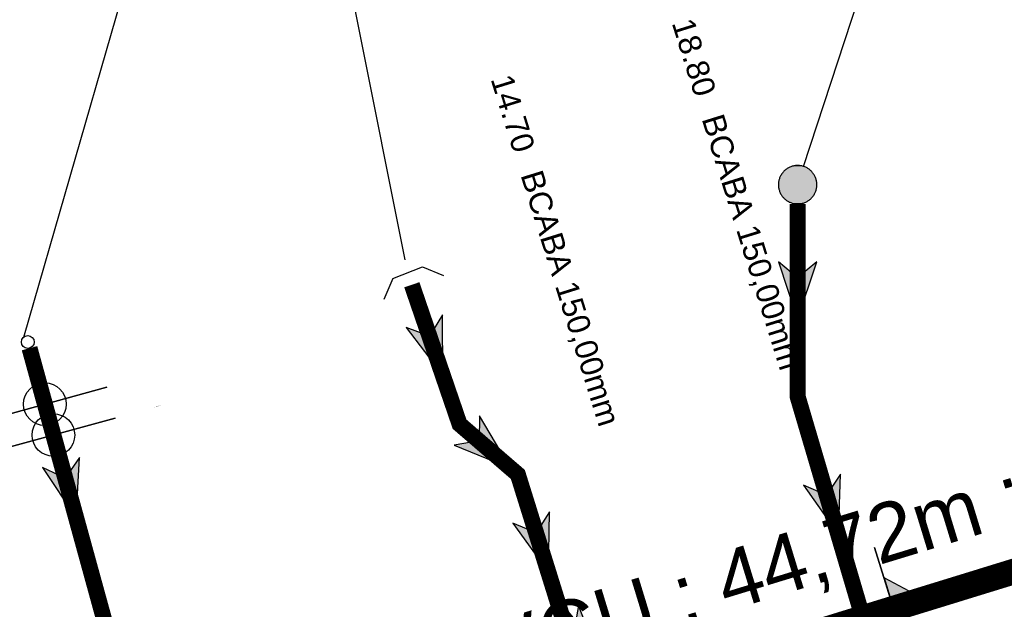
# Model space of a CAD drawing. Extents: x 356718 to 357658, y 5762241 to 5762615.
# Tile 56 of 157: x 357102 to 357118, y 5762339 to 5762348. Entities that reach past the tile are written whole.
import ezdxf
from ezdxf.enums import TextEntityAlignment as Align

# ---------------------------------------------------------------- set-up
doc = ezdxf.new("R2010")
doc.units = 0
doc.header["$MEASUREMENT"] = 0
doc.linetypes.add('AUSGEZOGEN', pattern=[0])
doc.linetypes.add('STRICHPUNKT', pattern=[5, 2, -1, 1, -1])
doc.layers.get('0').update_dxf_attribs({"linetype": 'AUSGEZOGEN'})
for name, color, linetype, true_color in [('111_00131_Symbol', 7, 'AUSGEZOGEN', 0x000000), ('114_00133_Schachtnummer', 7, 'AUSGEZOGEN', 0x000000), ('121_10376_Haltungen_Mischwasser', 6, 'STRICHPUNKT', 0xff00ff), ('121_10399_Haltungen_Mischwasser', 6, 'STRICHPUNKT', 0xff00ff), ('123_00137_Fliessrichtungspfeil', 7, 'AUSGEZOGEN', 0x000000), ('124_10395_Standard1', 7, 'AUSGEZOGEN', 0x000000), ('141_10677_Stutzen__alle__aus_DW', 7, 'AUSGEZOGEN', 0x000000), ('141_10868_Stutzen__141_', 7, 'AUSGEZOGEN', 0x000000)]:
    doc.layers.add(name, color=color, linetype=linetype, true_color=true_color)
doc.styles.add('ARIAL', font='arial.ttf', dxfattribs={"height": 1.5})
doc.styles.get("Standard").update_dxf_attribs({"font": 'arial.ttf', "height": 1})

# ---------------------------------------------------------------- blocks, each defined once
blk = doc.blocks.new('F00')
at = {"color": 0}
blk.add_circle((0, 0), 0.1, dxfattribs=at)
blk = doc.blocks.new('TEILSTRECKE_E')
at = {"color": 0, "linetype": 'AUSGEZOGEN'}
for points in [[(0, 0.25), (-0.25, 0.5)], [(0, 0.25), (0, -0.25)], [(0, -0.25), (-0.25, -0.5)]]:
    blk.add_lwpolyline(points, dxfattribs=at)
blk = doc.blocks.new('RR')
at = {"color": 0, "linetype": 'AUSGEZOGEN'}
blk.add_lwpolyline([(0.3, 0), (0.3, 0.013), (0.299, 0.025), (0.298, 0.038), (0.296, 0.05), (0.293, 0.063), (0.29, 0.075), (0.287, 0.087), (0.283, 0.099), (0.279, 0.111), (0.274, 0.123), (0.268, 0.134), (0.262, 0.145), (0.256, 0.156), (0.249, 0.167), (0.242, 0.177), (0.234, 0.187), (0.226, 0.197), (0.218, 0.206), (0.209, 0.215), (0.199, 0.224), (0.19, 0.232), (0.18, 0.24), (0.17, 0.247), (0.159, 0.254), (0.148, 0.261), (0.137, 0.267), (0.126, 0.272), (0.114, 0.277), (0.102, 0.282), (0.09, 0.286), (0.078, 0.29), (0.066, 0.293), (0.053, 0.295), (0.041, 0.297), (0.028, 0.299), (0.016, 0.3), (0.003, 0.3), (-0.009, 0.3), (-0.022, 0.299), (-0.035, 0.298), (-0.047, 0.296), (-0.06, 0.294), (-0.072, 0.291), (-0.084, 0.288), (-0.096, 0.284), (-0.108, 0.28), (-0.12, 0.275), (-0.131, 0.27), (-0.143, 0.264), (-0.154, 0.258), (-0.164, 0.251), (-0.175, 0.244), (-0.185, 0.236), (-0.195, 0.228), (-0.204, 0.22), (-0.213, 0.211), (-0.222, 0.202), (-0.23, 0.192), (-0.238, 0.182), (-0.246, 0.172), (-0.253, 0.162), (-0.259, 0.151), (-0.265, 0.14), (-0.271, 0.129), (-0.276, 0.117), (-0.281, 0.105), (-0.285, 0.093), (-0.289, 0.081), (-0.292, 0.069), (-0.295, 0.057), (-0.297, 0.044), (-0.298, 0.032), (-0.299, 0.019), (-0.3, 0.006), (-0.3, -0.006), (-0.299, -0.019), (-0.298, -0.032), (-0.297, -0.044), (-0.295, -0.057), (-0.292, -0.069), (-0.289, -0.081), (-0.285, -0.093), (-0.281, -0.105), (-0.276, -0.117), (-0.271, -0.129), (-0.265, -0.14), (-0.259, -0.151), (-0.253, -0.162), (-0.246, -0.172), (-0.238, -0.182), (-0.23, -0.192), (-0.222, -0.202), (-0.213, -0.211), (-0.204, -0.22), (-0.195, -0.228), (-0.185, -0.236), (-0.175, -0.244), (-0.164, -0.251), (-0.154, -0.258), (-0.143, -0.264), (-0.131, -0.27), (-0.12, -0.275), (-0.108, -0.28), (-0.096, -0.284), (-0.084, -0.288), (-0.072, -0.291), (-0.06, -0.294), (-0.047, -0.296), (-0.035, -0.298), (-0.022, -0.299), (-0.009, -0.3), (0.003, -0.3), (0.016, -0.3), (0.028, -0.299), (0.041, -0.297), (0.053, -0.295), (0.066, -0.293), (0.078, -0.29), (0.09, -0.286), (0.102, -0.282), (0.114, -0.277), (0.126, -0.272), (0.137, -0.267), (0.148, -0.261), (0.159, -0.254), (0.17, -0.247), (0.18, -0.24), (0.19, -0.232), (0.199, -0.224), (0.209, -0.215), (0.218, -0.206), (0.226, -0.197), (0.234, -0.187), (0.242, -0.177), (0.249, -0.167), (0.256, -0.156), (0.262, -0.145), (0.268, -0.134), (0.274, -0.123), (0.279, -0.111), (0.283, -0.099), (0.287, -0.087), (0.29, -0.075), (0.293, -0.063), (0.296, -0.05), (0.298, -0.038), (0.299, -0.025), (0.3, -0.013), (0.3, 0), (0.3, 0)], close=True, dxfattribs=at)
blk.add_lwpolyline([(0.3, 0), (0.3, 0.013), (0.299, 0.025), (0.298, 0.038), (0.296, 0.05), (0.293, 0.063), (0.29, 0.075), (0.287, 0.087), (0.283, 0.099), (0.279, 0.111), (0.274, 0.123), (0.268, 0.134), (0.262, 0.145), (0.256, 0.156), (0.249, 0.167), (0.242, 0.177), (0.234, 0.187), (0.226, 0.197), (0.218, 0.206), (0.209, 0.215), (0.199, 0.224), (0.19, 0.232), (0.18, 0.24), (0.17, 0.247), (0.159, 0.254), (0.148, 0.261), (0.137, 0.267), (0.126, 0.272), (0.114, 0.277), (0.102, 0.282), (0.09, 0.286), (0.078, 0.29), (0.066, 0.293), (0.053, 0.295), (0.041, 0.297), (0.028, 0.299), (0.016, 0.3), (0.003, 0.3), (-0.009, 0.3), (-0.022, 0.299), (-0.035, 0.298), (-0.047, 0.296), (-0.06, 0.294), (-0.072, 0.291), (-0.084, 0.288), (-0.096, 0.284), (-0.108, 0.28), (-0.12, 0.275), (-0.131, 0.27), (-0.143, 0.264), (-0.154, 0.258), (-0.164, 0.251), (-0.175, 0.244), (-0.185, 0.236), (-0.195, 0.228), (-0.204, 0.22), (-0.213, 0.211), (-0.222, 0.202), (-0.23, 0.192), (-0.238, 0.182), (-0.246, 0.172), (-0.253, 0.162), (-0.259, 0.151), (-0.265, 0.14), (-0.271, 0.129), (-0.276, 0.117), (-0.281, 0.105), (-0.285, 0.093), (-0.289, 0.081), (-0.292, 0.069), (-0.295, 0.057), (-0.297, 0.044), (-0.298, 0.032), (-0.299, 0.019), (-0.3, 0.006), (-0.3, -0.006), (-0.299, -0.019), (-0.298, -0.032), (-0.297, -0.044), (-0.295, -0.057), (-0.292, -0.069), (-0.289, -0.081), (-0.285, -0.093), (-0.281, -0.105), (-0.276, -0.117), (-0.271, -0.129), (-0.265, -0.14), (-0.259, -0.151), (-0.253, -0.162), (-0.246, -0.172), (-0.238, -0.182), (-0.23, -0.192), (-0.222, -0.202), (-0.213, -0.211), (-0.204, -0.22), (-0.195, -0.228), (-0.185, -0.236), (-0.175, -0.244), (-0.164, -0.251), (-0.154, -0.258), (-0.143, -0.264), (-0.131, -0.27), (-0.12, -0.275), (-0.108, -0.28), (-0.096, -0.284), (-0.084, -0.288), (-0.072, -0.291), (-0.06, -0.294), (-0.047, -0.296), (-0.035, -0.298), (-0.022, -0.299), (-0.009, -0.3), (0.003, -0.3), (0.016, -0.3), (0.028, -0.299), (0.041, -0.297), (0.053, -0.295), (0.066, -0.293), (0.078, -0.29), (0.09, -0.286), (0.102, -0.282), (0.114, -0.277), (0.126, -0.272), (0.137, -0.267), (0.148, -0.261), (0.159, -0.254), (0.17, -0.247), (0.18, -0.24), (0.19, -0.232), (0.199, -0.224), (0.209, -0.215), (0.218, -0.206), (0.226, -0.197), (0.234, -0.187), (0.242, -0.177), (0.249, -0.167), (0.256, -0.156), (0.262, -0.145), (0.268, -0.134), (0.274, -0.123), (0.279, -0.111), (0.283, -0.099), (0.287, -0.087), (0.29, -0.075), (0.293, -0.063), (0.296, -0.05), (0.298, -0.038), (0.299, -0.025), (0.3, -0.013), (0.3, 0), (0.3, 0)], close=True, dxfattribs=at)
at = {"color": 0}
for points in [[(-0.259, 0.151), (0.259, 0.151), (-0.256, 0.156)], [(-0.259, 0.151), (0.259, 0.151), (-0.256, 0.156)], [(-0.256, 0.156), (0.256, 0.156), (-0.253, 0.162)], [(-0.256, 0.156), (0.256, 0.156), (-0.253, 0.162)], [(0.259, 0.151), (-0.256, 0.156), (0.256, 0.156)], [(0.259, 0.151), (-0.256, 0.156), (0.256, 0.156)], [(-0.253, 0.162), (0.253, 0.162), (-0.249, 0.167)], [(-0.253, 0.162), (0.253, 0.162), (-0.249, 0.167)], [(0.256, 0.156), (-0.253, 0.162), (0.253, 0.162)], [(0.256, 0.156), (-0.253, 0.162), (0.253, 0.162)], [(-0.249, 0.167), (0.249, 0.167), (-0.246, 0.172)], [(-0.249, 0.167), (0.249, 0.167), (-0.246, 0.172)], [(0.253, 0.162), (-0.249, 0.167), (0.249, 0.167)], [(0.253, 0.162), (-0.249, 0.167), (0.249, 0.167)], [(-0.246, 0.172), (0.246, 0.172), (-0.242, 0.177)], [(-0.246, 0.172), (0.246, 0.172), (-0.242, 0.177)], [(0.249, 0.167), (-0.246, 0.172), (0.246, 0.172)], [(0.249, 0.167), (-0.246, 0.172), (0.246, 0.172)], [(-0.242, 0.177), (0.242, 0.177), (-0.238, 0.182)], [(-0.242, 0.177), (0.242, 0.177), (-0.238, 0.182)], [(0.246, 0.172), (-0.242, 0.177), (0.242, 0.177)], [(0.246, 0.172), (-0.242, 0.177), (0.242, 0.177)], [(-0.238, 0.182), (0.238, 0.182), (-0.234, 0.187)], [(-0.238, 0.182), (0.238, 0.182), (-0.234, 0.187)], [(0.242, 0.177), (-0.238, 0.182), (0.238, 0.182)], [(0.242, 0.177), (-0.238, 0.182), (0.238, 0.182)], [(-0.234, 0.187), (0.234, 0.187), (-0.23, 0.192)], [(-0.234, 0.187), (0.234, 0.187), (-0.23, 0.192)], [(0.238, 0.182), (-0.234, 0.187), (0.234, 0.187)], [(0.238, 0.182), (-0.234, 0.187), (0.234, 0.187)], [(-0.23, 0.192), (0.23, 0.192), (-0.226, 0.197)], [(-0.23, 0.192), (0.23, 0.192), (-0.226, 0.197)], [(0.234, 0.187), (-0.23, 0.192), (0.23, 0.192)], [(0.234, 0.187), (-0.23, 0.192), (0.23, 0.192)], [(-0.226, 0.197), (0.226, 0.197), (-0.222, 0.202)], [(-0.226, 0.197), (0.226, 0.197), (-0.222, 0.202)], [(0.23, 0.192), (-0.226, 0.197), (0.226, 0.197)], [(0.23, 0.192), (-0.226, 0.197), (0.226, 0.197)], [(-0.222, 0.202), (0.222, 0.202), (-0.218, 0.206)], [(-0.222, 0.202), (0.222, 0.202), (-0.218, 0.206)], [(0.226, 0.197), (-0.222, 0.202), (0.222, 0.202)], [(0.226, 0.197), (-0.222, 0.202), (0.222, 0.202)], [(-0.218, 0.206), (0.218, 0.206), (-0.213, 0.211)], [(-0.218, 0.206), (0.218, 0.206), (-0.213, 0.211)], [(0.222, 0.202), (-0.218, 0.206), (0.218, 0.206)], [(0.222, 0.202), (-0.218, 0.206), (0.218, 0.206)], [(-0.213, 0.211), (0.213, 0.211), (-0.209, 0.215)], [(-0.213, 0.211), (0.213, 0.211), (-0.209, 0.215)], [(0.218, 0.206), (-0.213, 0.211), (0.213, 0.211)], [(0.218, 0.206), (-0.213, 0.211), (0.213, 0.211)], [(-0.209, 0.215), (0.209, 0.215), (-0.204, 0.22)], [(-0.209, 0.215), (0.209, 0.215), (-0.204, 0.22)], [(0.213, 0.211), (-0.209, 0.215), (0.209, 0.215)], [(0.213, 0.211), (-0.209, 0.215), (0.209, 0.215)], [(-0.204, 0.22), (0.204, 0.22), (-0.199, 0.224)], [(-0.204, 0.22), (0.204, 0.22), (-0.199, 0.224)], [(0.209, 0.215), (-0.204, 0.22), (0.204, 0.22)], [(0.209, 0.215), (-0.204, 0.22), (0.204, 0.22)], [(-0.199, 0.224), (0.199, 0.224), (-0.195, 0.228)], [(-0.199, 0.224), (0.199, 0.224), (-0.195, 0.228)], [(0.204, 0.22), (-0.199, 0.224), (0.199, 0.224)], [(0.204, 0.22), (-0.199, 0.224), (0.199, 0.224)], [(-0.195, 0.228), (0.195, 0.228), (-0.19, 0.232)], [(-0.195, 0.228), (0.195, 0.228), (-0.19, 0.232)], [(0.199, 0.224), (-0.195, 0.228), (0.195, 0.228)], [(0.199, 0.224), (-0.195, 0.228), (0.195, 0.228)], [(-0.19, 0.232), (0.19, 0.232), (-0.185, 0.236)], [(-0.19, 0.232), (0.19, 0.232), (-0.185, 0.236)], [(0.195, 0.228), (-0.19, 0.232), (0.19, 0.232)], [(0.195, 0.228), (-0.19, 0.232), (0.19, 0.232)], [(-0.185, 0.236), (0.185, 0.236), (-0.18, 0.24)], [(-0.185, 0.236), (0.185, 0.236), (-0.18, 0.24)], [(0.19, 0.232), (-0.185, 0.236), (0.185, 0.236)], [(0.19, 0.232), (-0.185, 0.236), (0.185, 0.236)], [(-0.18, 0.24), (0.18, 0.24), (-0.175, 0.244)], [(-0.18, 0.24), (0.18, 0.24), (-0.175, 0.244)], [(0.185, 0.236), (-0.18, 0.24), (0.18, 0.24)], [(0.185, 0.236), (-0.18, 0.24), (0.18, 0.24)], [(-0.175, 0.244), (0.175, 0.244), (-0.169, 0.247)], [(-0.175, 0.244), (0.175, 0.244), (-0.169, 0.247)], [(0.18, 0.24), (-0.175, 0.244), (0.175, 0.244)], [(0.18, 0.24), (-0.175, 0.244), (0.175, 0.244)], [(-0.169, 0.247), (0.17, 0.247), (-0.164, 0.251)], [(-0.169, 0.247), (0.17, 0.247), (-0.164, 0.251)], [(0.175, 0.244), (-0.169, 0.247), (0.17, 0.247)], [(0.175, 0.244), (-0.169, 0.247), (0.17, 0.247)], [(-0.164, 0.251), (0.164, 0.251), (-0.159, 0.254)], [(-0.164, 0.251), (0.164, 0.251), (-0.159, 0.254)], [(0.17, 0.247), (-0.164, 0.251), (0.164, 0.251)], [(0.17, 0.247), (-0.164, 0.251), (0.164, 0.251)], [(-0.159, 0.254), (0.159, 0.254), (-0.154, 0.258)], [(-0.159, 0.254), (0.159, 0.254), (-0.154, 0.258)], [(0.164, 0.251), (-0.159, 0.254), (0.159, 0.254)], [(0.164, 0.251), (-0.159, 0.254), (0.159, 0.254)], [(-0.154, 0.258), (0.154, 0.258), (-0.148, 0.261)], [(-0.154, 0.258), (0.154, 0.258), (-0.148, 0.261)], [(0.159, 0.254), (-0.154, 0.258), (0.154, 0.258)], [(0.159, 0.254), (-0.154, 0.258), (0.154, 0.258)], [(-0.148, 0.261), (0.148, 0.261), (-0.143, 0.264)], [(-0.148, 0.261), (0.148, 0.261), (-0.143, 0.264)], [(0.154, 0.258), (-0.148, 0.261), (0.148, 0.261)], [(0.154, 0.258), (-0.148, 0.261), (0.148, 0.261)], [(-0.143, 0.264), (0.142, 0.264), (-0.137, 0.267)], [(-0.143, 0.264), (0.142, 0.264), (-0.137, 0.267)], [(0.148, 0.261), (-0.143, 0.264), (0.142, 0.264)], [(0.148, 0.261), (-0.143, 0.264), (0.142, 0.264)], [(-0.137, 0.267), (0.137, 0.267), (-0.131, 0.27)], [(-0.137, 0.267), (0.137, 0.267), (-0.131, 0.27)], [(0.142, 0.264), (-0.137, 0.267), (0.137, 0.267)], [(0.142, 0.264), (-0.137, 0.267), (0.137, 0.267)], [(-0.131, 0.27), (0.131, 0.27), (-0.126, 0.272)], [(-0.131, 0.27), (0.131, 0.27), (-0.126, 0.272)], [(0.137, 0.267), (-0.131, 0.27), (0.131, 0.27)], [(0.137, 0.267), (-0.131, 0.27), (0.131, 0.27)], [(-0.126, 0.272), (0.126, 0.272), (-0.12, 0.275)], [(-0.126, 0.272), (0.126, 0.272), (-0.12, 0.275)], [(0.131, 0.27), (-0.126, 0.272), (0.126, 0.272)], [(0.131, 0.27), (-0.126, 0.272), (0.126, 0.272)], [(-0.12, 0.275), (0.12, 0.275), (-0.114, 0.277)], [(-0.12, 0.275), (0.12, 0.275), (-0.114, 0.277)], [(0.126, 0.272), (-0.12, 0.275), (0.12, 0.275)], [(0.126, 0.272), (-0.12, 0.275), (0.12, 0.275)], [(-0.114, 0.277), (0.114, 0.277), (-0.108, 0.28)], [(-0.114, 0.277), (0.114, 0.277), (-0.108, 0.28)], [(0.12, 0.275), (-0.114, 0.277), (0.114, 0.277)], [(0.12, 0.275), (-0.114, 0.277), (0.114, 0.277)], [(-0.108, 0.28), (0.108, 0.28), (-0.102, 0.282)], [(-0.108, 0.28), (0.108, 0.28), (-0.102, 0.282)], [(0.114, 0.277), (-0.108, 0.28), (0.108, 0.28)], [(0.114, 0.277), (-0.108, 0.28), (0.108, 0.28)], [(-0.102, 0.282), (0.102, 0.282), (-0.096, 0.284)], [(-0.102, 0.282), (0.102, 0.282), (-0.096, 0.284)], [(0.108, 0.28), (-0.102, 0.282), (0.102, 0.282)], [(0.108, 0.28), (-0.102, 0.282), (0.102, 0.282)], [(-0.096, 0.284), (0.096, 0.284), (-0.09, 0.286)], [(-0.096, 0.284), (0.096, 0.284), (-0.09, 0.286)], [(0.102, 0.282), (-0.096, 0.284), (0.096, 0.284)], [(0.102, 0.282), (-0.096, 0.284), (0.096, 0.284)], [(-0.09, 0.286), (0.09, 0.286), (-0.084, 0.288)], [(-0.09, 0.286), (0.09, 0.286), (-0.084, 0.288)], [(0.096, 0.284), (-0.09, 0.286), (0.09, 0.286)], [(0.096, 0.284), (-0.09, 0.286), (0.09, 0.286)], [(-0.084, 0.288), (0.084, 0.288), (-0.078, 0.29)], [(-0.084, 0.288), (0.084, 0.288), (-0.078, 0.29)], [(0.09, 0.286), (-0.084, 0.288), (0.084, 0.288)], [(0.09, 0.286), (-0.084, 0.288), (0.084, 0.288)], [(-0.078, 0.29), (0.078, 0.29), (-0.072, 0.291)], [(-0.078, 0.29), (0.078, 0.29), (-0.072, 0.291)], [(0.084, 0.288), (-0.078, 0.29), (0.078, 0.29)], [(0.084, 0.288), (-0.078, 0.29), (0.078, 0.29)], [(-0.072, 0.291), (0.072, 0.291), (-0.066, 0.293)], [(-0.072, 0.291), (0.072, 0.291), (-0.066, 0.293)], [(0.078, 0.29), (-0.072, 0.291), (0.072, 0.291)], [(0.078, 0.29), (-0.072, 0.291), (0.072, 0.291)], [(-0.066, 0.293), (0.066, 0.293), (-0.06, 0.294)], [(-0.066, 0.293), (0.066, 0.293), (-0.06, 0.294)], [(0.072, 0.291), (-0.066, 0.293), (0.066, 0.293)], [(0.072, 0.291), (-0.066, 0.293), (0.066, 0.293)], [(-0.06, 0.294), (0.059, 0.294), (-0.053, 0.295)], [(-0.06, 0.294), (0.059, 0.294), (-0.053, 0.295)], [(0.066, 0.293), (-0.06, 0.294), (0.059, 0.294)], [(0.066, 0.293), (-0.06, 0.294), (0.059, 0.294)], [(-0.053, 0.295), (0.053, 0.295), (-0.047, 0.296)], [(-0.053, 0.295), (0.053, 0.295), (-0.047, 0.296)], [(0.059, 0.294), (-0.053, 0.295), (0.053, 0.295)], [(0.059, 0.294), (-0.053, 0.295), (0.053, 0.295)], [(-0.047, 0.296), (0.047, 0.296), (-0.04, 0.297)], [(-0.047, 0.296), (0.047, 0.296), (-0.04, 0.297)], [(0.053, 0.295), (-0.047, 0.296), (0.047, 0.296)], [(0.053, 0.295), (-0.047, 0.296), (0.047, 0.296)], [(-0.04, 0.297), (0.041, 0.297), (-0.035, 0.298)], [(-0.04, 0.297), (0.041, 0.297), (-0.035, 0.298)], [(0.047, 0.296), (-0.04, 0.297), (0.041, 0.297)], [(0.047, 0.296), (-0.04, 0.297), (0.041, 0.297)], [(-0.035, 0.298), (0.034, 0.298), (-0.028, 0.299)], [(-0.035, 0.298), (0.034, 0.298), (-0.028, 0.299)], [(0.041, 0.297), (-0.035, 0.298), (0.034, 0.298)], [(0.041, 0.297), (-0.035, 0.298), (0.034, 0.298)], [(0.034, 0.298), (-0.028, 0.299), (0.028, 0.299)], [(-0.028, 0.299), (0.028, 0.299), (-0.022, 0.299)], [(0.034, 0.298), (-0.028, 0.299), (0.028, 0.299)], [(-0.028, 0.299), (0.028, 0.299), (-0.022, 0.299)], [(-0.022, 0.299), (0.021, 0.299), (-0.015, 0.3)], [(-0.022, 0.299), (0.021, 0.299), (-0.015, 0.3)], [(0.028, 0.299), (-0.022, 0.299), (0.021, 0.299)], [(0.028, 0.299), (-0.022, 0.299), (0.021, 0.299)], [(0.021, 0.299), (-0.015, 0.3), (0.016, 0.3)], [(-0.015, 0.3), (0.016, 0.3), (-0.009, 0.3)], [(0.021, 0.299), (-0.015, 0.3), (0.016, 0.3)], [(-0.015, 0.3), (0.016, 0.3), (-0.009, 0.3)], [(0.016, 0.3), (-0.009, 0.3), (0.007, 0.3)], [(-0.009, 0.3), (0.007, 0.3), (0.003, 0.3)], [(0.016, 0.3), (-0.009, 0.3), (0.007, 0.3)], [(-0.009, 0.3), (0.007, 0.3), (0.003, 0.3)], [(-0.3, 0.013), (0.3, 0.013), (-0.299, 0.019)], [(-0.3, 0.013), (0.3, 0.013), (-0.299, 0.019)], [(-0.3, 0.006), (0.3, 0.006), (-0.3, 0.013)], [(0.3, 0.006), (-0.3, 0.013), (0.3, 0.013)], [(-0.3, 0.006), (0.3, 0.006), (-0.3, 0.013)], [(0.3, 0.006), (-0.3, 0.013), (0.3, 0.013)], [(-0.3, 0), (0.3, 0), (-0.3, 0.006)], [(0.3, 0), (-0.3, 0.006), (0.3, 0.006)], [(-0.3, 0), (0.3, 0), (-0.3, 0.006)], [(0.3, 0), (-0.3, 0.006), (0.3, 0.006)], [(0.3, -0.006), (-0.3, -0.006), (0.3, 0)], [(-0.3, -0.006), (0.3, 0), (-0.3, 0)], [(0.3, -0.006), (-0.3, -0.006), (0.3, 0)], [(-0.3, -0.006), (0.3, 0), (-0.3, 0)], [(-0.299, 0.025), (0.299, 0.025), (-0.298, 0.032)], [(-0.299, 0.025), (0.299, 0.025), (-0.298, 0.032)], [(-0.299, 0.019), (0.299, 0.019), (-0.299, 0.025)], [(0.299, 0.019), (-0.299, 0.025), (0.299, 0.025)], [(-0.299, 0.019), (0.299, 0.019), (-0.299, 0.025)], [(0.299, 0.019), (-0.299, 0.025), (0.299, 0.025)], [(0.3, 0.013), (-0.299, 0.019), (0.299, 0.019)], [(0.3, 0.013), (-0.299, 0.019), (0.299, 0.019)], [(-0.298, 0.038), (0.298, 0.038), (-0.297, 0.044)], [(-0.298, 0.038), (0.298, 0.038), (-0.297, 0.044)], [(-0.298, 0.032), (0.298, 0.032), (-0.298, 0.038)], [(0.298, 0.032), (-0.298, 0.038), (0.298, 0.038)], [(-0.298, 0.032), (0.298, 0.032), (-0.298, 0.038)], [(0.298, 0.032), (-0.298, 0.038), (0.298, 0.038)], [(0.299, 0.025), (-0.298, 0.032), (0.298, 0.032)], [(0.299, 0.025), (-0.298, 0.032), (0.298, 0.032)], [(-0.297, 0.044), (0.297, 0.044), (-0.296, 0.05)], [(-0.297, 0.044), (0.297, 0.044), (-0.296, 0.05)], [(0.298, 0.038), (-0.297, 0.044), (0.297, 0.044)], [(0.298, 0.038), (-0.297, 0.044), (0.297, 0.044)], [(-0.296, 0.05), (0.296, 0.05), (-0.295, 0.057)], [(-0.296, 0.05), (0.296, 0.05), (-0.295, 0.057)], [(0.297, 0.044), (-0.296, 0.05), (0.296, 0.05)], [(0.297, 0.044), (-0.296, 0.05), (0.296, 0.05)], [(-0.295, 0.057), (0.295, 0.057), (-0.293, 0.063)], [(-0.295, 0.057), (0.295, 0.057), (-0.293, 0.063)], [(0.296, 0.05), (-0.295, 0.057), (0.295, 0.057)], [(0.296, 0.05), (-0.295, 0.057), (0.295, 0.057)], [(-0.293, 0.063), (0.293, 0.063), (-0.292, 0.069)], [(-0.293, 0.063), (0.293, 0.063), (-0.292, 0.069)], [(0.295, 0.057), (-0.293, 0.063), (0.293, 0.063)], [(0.295, 0.057), (-0.293, 0.063), (0.293, 0.063)], [(-0.292, 0.069), (0.292, 0.069), (-0.29, 0.075)], [(-0.292, 0.069), (0.292, 0.069), (-0.29, 0.075)], [(0.293, 0.063), (-0.292, 0.069), (0.292, 0.069)], [(0.293, 0.063), (-0.292, 0.069), (0.292, 0.069)], [(-0.29, 0.075), (0.29, 0.075), (-0.289, 0.081)], [(-0.29, 0.075), (0.29, 0.075), (-0.289, 0.081)], [(0.292, 0.069), (-0.29, 0.075), (0.29, 0.075)], [(0.292, 0.069), (-0.29, 0.075), (0.29, 0.075)], [(-0.289, 0.081), (0.289, 0.081), (-0.287, 0.087)], [(-0.289, 0.081), (0.289, 0.081), (-0.287, 0.087)], [(0.29, 0.075), (-0.289, 0.081), (0.289, 0.081)], [(0.29, 0.075), (-0.289, 0.081), (0.289, 0.081)], [(-0.287, 0.087), (0.287, 0.087), (-0.285, 0.093)], [(-0.287, 0.087), (0.287, 0.087), (-0.285, 0.093)], [(0.289, 0.081), (-0.287, 0.087), (0.287, 0.087)], [(0.289, 0.081), (-0.287, 0.087), (0.287, 0.087)], [(-0.285, 0.093), (0.285, 0.093), (-0.283, 0.099)], [(-0.285, 0.093), (0.285, 0.093), (-0.283, 0.099)], [(0.287, 0.087), (-0.285, 0.093), (0.285, 0.093)], [(0.287, 0.087), (-0.285, 0.093), (0.285, 0.093)], [(-0.283, 0.099), (0.283, 0.099), (-0.281, 0.105)], [(-0.283, 0.099), (0.283, 0.099), (-0.281, 0.105)], [(0.285, 0.093), (-0.283, 0.099), (0.283, 0.099)], [(0.285, 0.093), (-0.283, 0.099), (0.283, 0.099)], [(-0.281, 0.105), (0.281, 0.105), (-0.279, 0.111)], [(-0.281, 0.105), (0.281, 0.105), (-0.279, 0.111)], [(0.283, 0.099), (-0.281, 0.105), (0.281, 0.105)], [(0.283, 0.099), (-0.281, 0.105), (0.281, 0.105)], [(-0.279, 0.111), (0.279, 0.111), (-0.276, 0.117)], [(-0.279, 0.111), (0.279, 0.111), (-0.276, 0.117)], [(0.281, 0.105), (-0.279, 0.111), (0.279, 0.111)], [(0.281, 0.105), (-0.279, 0.111), (0.279, 0.111)], [(-0.276, 0.117), (0.276, 0.117), (-0.274, 0.123)], [(-0.276, 0.117), (0.276, 0.117), (-0.274, 0.123)], [(0.279, 0.111), (-0.276, 0.117), (0.276, 0.117)], [(0.279, 0.111), (-0.276, 0.117), (0.276, 0.117)], [(-0.274, 0.123), (0.274, 0.123), (-0.271, 0.129)], [(-0.274, 0.123), (0.274, 0.123), (-0.271, 0.129)], [(0.276, 0.117), (-0.274, 0.123), (0.274, 0.123)], [(0.276, 0.117), (-0.274, 0.123), (0.274, 0.123)], [(-0.271, 0.129), (0.271, 0.129), (-0.268, 0.134)], [(-0.271, 0.129), (0.271, 0.129), (-0.268, 0.134)], [(0.274, 0.123), (-0.271, 0.129), (0.271, 0.129)], [(0.274, 0.123), (-0.271, 0.129), (0.271, 0.129)], [(-0.268, 0.134), (0.268, 0.134), (-0.265, 0.14)], [(-0.268, 0.134), (0.268, 0.134), (-0.265, 0.14)], [(0.271, 0.129), (-0.268, 0.134), (0.268, 0.134)], [(0.271, 0.129), (-0.268, 0.134), (0.268, 0.134)], [(-0.265, 0.14), (0.265, 0.14), (-0.262, 0.145)], [(-0.265, 0.14), (0.265, 0.14), (-0.262, 0.145)], [(0.268, 0.134), (-0.265, 0.14), (0.265, 0.14)], [(0.268, 0.134), (-0.265, 0.14), (0.265, 0.14)], [(-0.262, 0.145), (0.262, 0.145), (-0.259, 0.151)], [(-0.262, 0.145), (0.262, 0.145), (-0.259, 0.151)], [(0.265, 0.14), (-0.262, 0.145), (0.262, 0.145)], [(0.265, 0.14), (-0.262, 0.145), (0.262, 0.145)], [(0.262, 0.145), (-0.259, 0.151), (0.259, 0.151)], [(0.262, 0.145), (-0.259, 0.151), (0.259, 0.151)], [(0.3, 0), (0.3, 0), (0.3, 0)], [(0.3, 0), (0.3, 0), (0.3, 0)], [(0.3, 0), (0.3, 0), (0.3, 0)], [(0.3, 0), (0.3, 0), (0.3, 0)], [(0.3, -0.013), (-0.3, -0.013), (0.3, -0.006)], [(-0.3, -0.013), (0.3, -0.006), (-0.3, -0.006)], [(0.3, -0.013), (-0.3, -0.013), (0.3, -0.006)], [(-0.3, -0.013), (0.3, -0.006), (-0.3, -0.006)], [(-0.299, -0.019), (0.3, -0.013), (-0.3, -0.013)], [(-0.299, -0.019), (0.3, -0.013), (-0.3, -0.013)], [(0.299, -0.019), (-0.299, -0.019), (0.3, -0.013)], [(0.299, -0.019), (-0.299, -0.019), (0.3, -0.013)], [(0.299, -0.025), (-0.299, -0.025), (0.299, -0.019)], [(-0.299, -0.025), (0.299, -0.019), (-0.299, -0.019)], [(0.299, -0.025), (-0.299, -0.025), (0.299, -0.019)], [(-0.299, -0.025), (0.299, -0.019), (-0.299, -0.019)], [(-0.298, -0.032), (0.299, -0.025), (-0.299, -0.025)], [(-0.298, -0.032), (0.299, -0.025), (-0.299, -0.025)], [(0.298, -0.032), (-0.298, -0.032), (0.299, -0.025)], [(0.298, -0.032), (-0.298, -0.032), (0.299, -0.025)], [(0.298, -0.038), (-0.298, -0.038), (0.298, -0.032)], [(-0.298, -0.038), (0.298, -0.032), (-0.298, -0.032)], [(0.298, -0.038), (-0.298, -0.038), (0.298, -0.032)], [(-0.298, -0.038), (0.298, -0.032), (-0.298, -0.032)], [(-0.297, -0.044), (0.298, -0.038), (-0.298, -0.038)], [(-0.297, -0.044), (0.298, -0.038), (-0.298, -0.038)], [(0.297, -0.044), (-0.297, -0.044), (0.298, -0.038)], [(0.297, -0.044), (-0.297, -0.044), (0.298, -0.038)], [(-0.296, -0.05), (0.297, -0.044), (-0.297, -0.044)], [(-0.296, -0.05), (0.297, -0.044), (-0.297, -0.044)], [(0.296, -0.05), (-0.296, -0.05), (0.297, -0.044)], [(0.296, -0.05), (-0.296, -0.05), (0.297, -0.044)], [(-0.295, -0.057), (0.296, -0.05), (-0.296, -0.05)], [(-0.295, -0.057), (0.296, -0.05), (-0.296, -0.05)], [(0.295, -0.057), (-0.295, -0.057), (0.296, -0.05)], [(0.295, -0.057), (-0.295, -0.057), (0.296, -0.05)], [(-0.293, -0.063), (0.295, -0.057), (-0.295, -0.057)], [(-0.293, -0.063), (0.295, -0.057), (-0.295, -0.057)], [(0.293, -0.063), (-0.293, -0.063), (0.295, -0.057)], [(0.293, -0.063), (-0.293, -0.063), (0.295, -0.057)], [(-0.292, -0.069), (0.293, -0.063), (-0.293, -0.063)], [(-0.292, -0.069), (0.293, -0.063), (-0.293, -0.063)], [(0.292, -0.069), (-0.292, -0.069), (0.293, -0.063)], [(0.292, -0.069), (-0.292, -0.069), (0.293, -0.063)], [(-0.29, -0.075), (0.292, -0.069), (-0.292, -0.069)], [(-0.29, -0.075), (0.292, -0.069), (-0.292, -0.069)], [(0.29, -0.075), (-0.29, -0.075), (0.292, -0.069)], [(0.29, -0.075), (-0.29, -0.075), (0.292, -0.069)], [(-0.289, -0.081), (0.29, -0.075), (-0.29, -0.075)], [(-0.289, -0.081), (0.29, -0.075), (-0.29, -0.075)], [(0.289, -0.081), (-0.289, -0.081), (0.29, -0.075)], [(0.289, -0.081), (-0.289, -0.081), (0.29, -0.075)], [(-0.287, -0.087), (0.289, -0.081), (-0.289, -0.081)], [(-0.287, -0.087), (0.289, -0.081), (-0.289, -0.081)], [(0.287, -0.087), (-0.287, -0.087), (0.289, -0.081)], [(0.287, -0.087), (-0.287, -0.087), (0.289, -0.081)], [(-0.285, -0.093), (0.287, -0.087), (-0.287, -0.087)], [(-0.285, -0.093), (0.287, -0.087), (-0.287, -0.087)], [(0.285, -0.093), (-0.285, -0.093), (0.287, -0.087)], [(0.285, -0.093), (-0.285, -0.093), (0.287, -0.087)], [(-0.283, -0.099), (0.285, -0.093), (-0.285, -0.093)], [(-0.283, -0.099), (0.285, -0.093), (-0.285, -0.093)], [(0.283, -0.099), (-0.283, -0.099), (0.285, -0.093)], [(0.283, -0.099), (-0.283, -0.099), (0.285, -0.093)], [(-0.281, -0.105), (0.283, -0.099), (-0.283, -0.099)], [(-0.281, -0.105), (0.283, -0.099), (-0.283, -0.099)], [(0.281, -0.105), (-0.281, -0.105), (0.283, -0.099)], [(0.281, -0.105), (-0.281, -0.105), (0.283, -0.099)], [(-0.279, -0.111), (0.281, -0.105), (-0.281, -0.105)], [(-0.279, -0.111), (0.281, -0.105), (-0.281, -0.105)], [(0.279, -0.111), (-0.279, -0.111), (0.281, -0.105)], [(0.279, -0.111), (-0.279, -0.111), (0.281, -0.105)], [(-0.276, -0.117), (0.279, -0.111), (-0.279, -0.111)], [(-0.276, -0.117), (0.279, -0.111), (-0.279, -0.111)], [(0.276, -0.117), (-0.276, -0.117), (0.279, -0.111)], [(0.276, -0.117), (-0.276, -0.117), (0.279, -0.111)], [(-0.274, -0.123), (0.276, -0.117), (-0.276, -0.117)], [(-0.274, -0.123), (0.276, -0.117), (-0.276, -0.117)], [(0.274, -0.123), (-0.274, -0.123), (0.276, -0.117)], [(0.274, -0.123), (-0.274, -0.123), (0.276, -0.117)], [(-0.271, -0.129), (0.274, -0.123), (-0.274, -0.123)], [(-0.271, -0.129), (0.274, -0.123), (-0.274, -0.123)], [(0.271, -0.129), (-0.271, -0.129), (0.274, -0.123)], [(0.271, -0.129), (-0.271, -0.129), (0.274, -0.123)], [(-0.268, -0.134), (0.271, -0.129), (-0.271, -0.129)], [(-0.268, -0.134), (0.271, -0.129), (-0.271, -0.129)], [(0.268, -0.134), (-0.268, -0.134), (0.271, -0.129)], [(0.268, -0.134), (-0.268, -0.134), (0.271, -0.129)], [(-0.265, -0.14), (0.268, -0.134), (-0.268, -0.134)], [(-0.265, -0.14), (0.268, -0.134), (-0.268, -0.134)], [(0.265, -0.14), (-0.265, -0.14), (0.268, -0.134)], [(0.265, -0.14), (-0.265, -0.14), (0.268, -0.134)], [(-0.262, -0.145), (0.265, -0.14), (-0.265, -0.14)], [(-0.262, -0.145), (0.265, -0.14), (-0.265, -0.14)], [(0.262, -0.145), (-0.262, -0.145), (0.265, -0.14)], [(0.262, -0.145), (-0.262, -0.145), (0.265, -0.14)], [(-0.259, -0.151), (0.262, -0.145), (-0.262, -0.145)], [(-0.259, -0.151), (0.262, -0.145), (-0.262, -0.145)], [(0.259, -0.151), (-0.259, -0.151), (0.262, -0.145)], [(0.259, -0.151), (-0.259, -0.151), (0.262, -0.145)], [(-0.256, -0.156), (0.259, -0.151), (-0.259, -0.151)], [(-0.256, -0.156), (0.259, -0.151), (-0.259, -0.151)], [(0.256, -0.156), (-0.256, -0.156), (0.259, -0.151)], [(0.256, -0.156), (-0.256, -0.156), (0.259, -0.151)], [(-0.253, -0.162), (0.256, -0.156), (-0.256, -0.156)], [(-0.253, -0.162), (0.256, -0.156), (-0.256, -0.156)], [(0.253, -0.162), (-0.253, -0.162), (0.256, -0.156)], [(0.253, -0.162), (-0.253, -0.162), (0.256, -0.156)], [(-0.249, -0.167), (0.253, -0.162), (-0.253, -0.162)], [(-0.249, -0.167), (0.253, -0.162), (-0.253, -0.162)], [(0.249, -0.167), (-0.249, -0.167), (0.253, -0.162)], [(0.249, -0.167), (-0.249, -0.167), (0.253, -0.162)], [(-0.246, -0.172), (0.249, -0.167), (-0.249, -0.167)], [(-0.246, -0.172), (0.249, -0.167), (-0.249, -0.167)], [(0.246, -0.172), (-0.246, -0.172), (0.249, -0.167)], [(0.246, -0.172), (-0.246, -0.172), (0.249, -0.167)], [(-0.242, -0.177), (0.246, -0.172), (-0.246, -0.172)], [(-0.242, -0.177), (0.246, -0.172), (-0.246, -0.172)], [(0.242, -0.177), (-0.242, -0.177), (0.246, -0.172)], [(0.242, -0.177), (-0.242, -0.177), (0.246, -0.172)], [(-0.238, -0.182), (0.242, -0.177), (-0.242, -0.177)], [(-0.238, -0.182), (0.242, -0.177), (-0.242, -0.177)], [(0.238, -0.182), (-0.238, -0.182), (0.242, -0.177)], [(0.238, -0.182), (-0.238, -0.182), (0.242, -0.177)], [(-0.234, -0.187), (0.238, -0.182), (-0.238, -0.182)], [(-0.234, -0.187), (0.238, -0.182), (-0.238, -0.182)], [(0.234, -0.187), (-0.234, -0.187), (0.238, -0.182)], [(0.234, -0.187), (-0.234, -0.187), (0.238, -0.182)], [(-0.23, -0.192), (0.234, -0.187), (-0.234, -0.187)], [(-0.23, -0.192), (0.234, -0.187), (-0.234, -0.187)], [(0.23, -0.192), (-0.23, -0.192), (0.234, -0.187)], [(0.23, -0.192), (-0.23, -0.192), (0.234, -0.187)], [(-0.226, -0.197), (0.23, -0.192), (-0.23, -0.192)], [(-0.226, -0.197), (0.23, -0.192), (-0.23, -0.192)], [(0.226, -0.197), (-0.226, -0.197), (0.23, -0.192)], [(0.226, -0.197), (-0.226, -0.197), (0.23, -0.192)], [(-0.222, -0.202), (0.226, -0.197), (-0.226, -0.197)], [(-0.222, -0.202), (0.226, -0.197), (-0.226, -0.197)], [(0.222, -0.202), (-0.222, -0.202), (0.226, -0.197)], [(0.222, -0.202), (-0.222, -0.202), (0.226, -0.197)], [(-0.218, -0.206), (0.222, -0.202), (-0.222, -0.202)], [(-0.218, -0.206), (0.222, -0.202), (-0.222, -0.202)], [(0.218, -0.206), (-0.218, -0.206), (0.222, -0.202)], [(0.218, -0.206), (-0.218, -0.206), (0.222, -0.202)], [(-0.213, -0.211), (0.218, -0.206), (-0.218, -0.206)], [(-0.213, -0.211), (0.218, -0.206), (-0.218, -0.206)], [(0.213, -0.211), (-0.213, -0.211), (0.218, -0.206)], [(0.213, -0.211), (-0.213, -0.211), (0.218, -0.206)], [(-0.209, -0.215), (0.213, -0.211), (-0.213, -0.211)], [(-0.209, -0.215), (0.213, -0.211), (-0.213, -0.211)], [(0.209, -0.215), (-0.209, -0.215), (0.213, -0.211)], [(0.209, -0.215), (-0.209, -0.215), (0.213, -0.211)], [(-0.204, -0.22), (0.209, -0.215), (-0.209, -0.215)], [(-0.204, -0.22), (0.209, -0.215), (-0.209, -0.215)], [(0.204, -0.22), (-0.204, -0.22), (0.209, -0.215)], [(0.204, -0.22), (-0.204, -0.22), (0.209, -0.215)], [(-0.199, -0.224), (0.204, -0.22), (-0.204, -0.22)], [(-0.199, -0.224), (0.204, -0.22), (-0.204, -0.22)], [(0.199, -0.224), (-0.199, -0.224), (0.204, -0.22)], [(0.199, -0.224), (-0.199, -0.224), (0.204, -0.22)], [(-0.195, -0.228), (0.199, -0.224), (-0.199, -0.224)], [(-0.195, -0.228), (0.199, -0.224), (-0.199, -0.224)], [(0.195, -0.228), (-0.195, -0.228), (0.199, -0.224)], [(0.195, -0.228), (-0.195, -0.228), (0.199, -0.224)], [(-0.19, -0.232), (0.195, -0.228), (-0.195, -0.228)], [(-0.19, -0.232), (0.195, -0.228), (-0.195, -0.228)], [(0.19, -0.232), (-0.19, -0.232), (0.195, -0.228)], [(0.19, -0.232), (-0.19, -0.232), (0.195, -0.228)], [(-0.185, -0.236), (0.19, -0.232), (-0.19, -0.232)], [(-0.185, -0.236), (0.19, -0.232), (-0.19, -0.232)], [(0.185, -0.236), (-0.185, -0.236), (0.19, -0.232)], [(0.185, -0.236), (-0.185, -0.236), (0.19, -0.232)], [(-0.18, -0.24), (0.185, -0.236), (-0.185, -0.236)], [(-0.18, -0.24), (0.185, -0.236), (-0.185, -0.236)], [(0.18, -0.24), (-0.18, -0.24), (0.185, -0.236)], [(0.18, -0.24), (-0.18, -0.24), (0.185, -0.236)], [(-0.175, -0.244), (0.18, -0.24), (-0.18, -0.24)], [(-0.175, -0.244), (0.18, -0.24), (-0.18, -0.24)], [(0.175, -0.244), (-0.175, -0.244), (0.18, -0.24)], [(0.175, -0.244), (-0.175, -0.244), (0.18, -0.24)], [(-0.169, -0.247), (0.175, -0.244), (-0.175, -0.244)], [(-0.169, -0.247), (0.175, -0.244), (-0.175, -0.244)], [(0.17, -0.247), (-0.169, -0.247), (0.175, -0.244)], [(0.17, -0.247), (-0.169, -0.247), (0.175, -0.244)], [(-0.164, -0.251), (0.17, -0.247), (-0.169, -0.247)], [(-0.164, -0.251), (0.17, -0.247), (-0.169, -0.247)], [(0.164, -0.251), (-0.164, -0.251), (0.17, -0.247)], [(0.164, -0.251), (-0.164, -0.251), (0.17, -0.247)], [(-0.159, -0.254), (0.164, -0.251), (-0.164, -0.251)], [(-0.159, -0.254), (0.164, -0.251), (-0.164, -0.251)], [(0.159, -0.254), (-0.159, -0.254), (0.164, -0.251)], [(0.159, -0.254), (-0.159, -0.254), (0.164, -0.251)], [(-0.154, -0.258), (0.159, -0.254), (-0.159, -0.254)], [(-0.154, -0.258), (0.159, -0.254), (-0.159, -0.254)], [(0.154, -0.258), (-0.154, -0.258), (0.159, -0.254)], [(0.154, -0.258), (-0.154, -0.258), (0.159, -0.254)], [(-0.148, -0.261), (0.154, -0.258), (-0.154, -0.258)], [(-0.148, -0.261), (0.154, -0.258), (-0.154, -0.258)], [(0.148, -0.261), (-0.148, -0.261), (0.154, -0.258)], [(0.148, -0.261), (-0.148, -0.261), (0.154, -0.258)], [(-0.143, -0.264), (0.148, -0.261), (-0.148, -0.261)], [(-0.143, -0.264), (0.148, -0.261), (-0.148, -0.261)], [(0.142, -0.264), (-0.143, -0.264), (0.148, -0.261)], [(0.142, -0.264), (-0.143, -0.264), (0.148, -0.261)], [(-0.137, -0.267), (0.142, -0.264), (-0.143, -0.264)], [(-0.137, -0.267), (0.142, -0.264), (-0.143, -0.264)], [(0.137, -0.267), (-0.137, -0.267), (0.142, -0.264)], [(0.137, -0.267), (-0.137, -0.267), (0.142, -0.264)], [(-0.131, -0.27), (0.137, -0.267), (-0.137, -0.267)], [(-0.131, -0.27), (0.137, -0.267), (-0.137, -0.267)], [(0.131, -0.27), (-0.131, -0.27), (0.137, -0.267)], [(0.131, -0.27), (-0.131, -0.27), (0.137, -0.267)], [(-0.126, -0.272), (0.131, -0.27), (-0.131, -0.27)], [(-0.126, -0.272), (0.131, -0.27), (-0.131, -0.27)], [(0.126, -0.272), (-0.126, -0.272), (0.131, -0.27)], [(0.126, -0.272), (-0.126, -0.272), (0.131, -0.27)], [(-0.12, -0.275), (0.126, -0.272), (-0.126, -0.272)], [(-0.12, -0.275), (0.126, -0.272), (-0.126, -0.272)], [(0.12, -0.275), (-0.12, -0.275), (0.126, -0.272)], [(0.12, -0.275), (-0.12, -0.275), (0.126, -0.272)], [(-0.114, -0.277), (0.12, -0.275), (-0.12, -0.275)], [(-0.114, -0.277), (0.12, -0.275), (-0.12, -0.275)], [(0.114, -0.277), (-0.114, -0.277), (0.12, -0.275)], [(0.114, -0.277), (-0.114, -0.277), (0.12, -0.275)], [(-0.108, -0.28), (0.114, -0.277), (-0.114, -0.277)], [(-0.108, -0.28), (0.114, -0.277), (-0.114, -0.277)], [(0.108, -0.28), (-0.108, -0.28), (0.114, -0.277)], [(0.108, -0.28), (-0.108, -0.28), (0.114, -0.277)], [(-0.102, -0.282), (0.108, -0.28), (-0.108, -0.28)], [(-0.102, -0.282), (0.108, -0.28), (-0.108, -0.28)], [(0.102, -0.282), (-0.102, -0.282), (0.108, -0.28)], [(0.102, -0.282), (-0.102, -0.282), (0.108, -0.28)], [(-0.096, -0.284), (0.102, -0.282), (-0.102, -0.282)], [(-0.096, -0.284), (0.102, -0.282), (-0.102, -0.282)], [(0.096, -0.284), (-0.096, -0.284), (0.102, -0.282)], [(0.096, -0.284), (-0.096, -0.284), (0.102, -0.282)], [(-0.09, -0.286), (0.096, -0.284), (-0.096, -0.284)], [(-0.09, -0.286), (0.096, -0.284), (-0.096, -0.284)], [(0.09, -0.286), (-0.09, -0.286), (0.096, -0.284)], [(0.09, -0.286), (-0.09, -0.286), (0.096, -0.284)], [(-0.084, -0.288), (0.09, -0.286), (-0.09, -0.286)], [(-0.084, -0.288), (0.09, -0.286), (-0.09, -0.286)], [(0.084, -0.288), (-0.084, -0.288), (0.09, -0.286)], [(0.084, -0.288), (-0.084, -0.288), (0.09, -0.286)], [(-0.078, -0.29), (0.084, -0.288), (-0.084, -0.288)], [(-0.078, -0.29), (0.084, -0.288), (-0.084, -0.288)], [(0.078, -0.29), (-0.078, -0.29), (0.084, -0.288)], [(0.078, -0.29), (-0.078, -0.29), (0.084, -0.288)], [(-0.072, -0.291), (0.078, -0.29), (-0.078, -0.29)], [(-0.072, -0.291), (0.078, -0.29), (-0.078, -0.29)], [(0.072, -0.291), (-0.072, -0.291), (0.078, -0.29)], [(0.072, -0.291), (-0.072, -0.291), (0.078, -0.29)], [(-0.066, -0.293), (0.072, -0.291), (-0.072, -0.291)], [(-0.066, -0.293), (0.072, -0.291), (-0.072, -0.291)], [(0.066, -0.293), (-0.066, -0.293), (0.072, -0.291)], [(0.066, -0.293), (-0.066, -0.293), (0.072, -0.291)], [(-0.06, -0.294), (0.066, -0.293), (-0.066, -0.293)], [(-0.06, -0.294), (0.066, -0.293), (-0.066, -0.293)], [(0.059, -0.294), (-0.06, -0.294), (0.066, -0.293)], [(0.059, -0.294), (-0.06, -0.294), (0.066, -0.293)], [(-0.053, -0.295), (0.059, -0.294), (-0.06, -0.294)], [(-0.053, -0.295), (0.059, -0.294), (-0.06, -0.294)], [(0.053, -0.295), (-0.053, -0.295), (0.059, -0.294)], [(0.053, -0.295), (-0.053, -0.295), (0.059, -0.294)], [(-0.047, -0.296), (0.053, -0.295), (-0.053, -0.295)], [(-0.047, -0.296), (0.053, -0.295), (-0.053, -0.295)], [(0.047, -0.296), (-0.047, -0.296), (0.053, -0.295)], [(0.047, -0.296), (-0.047, -0.296), (0.053, -0.295)], [(-0.04, -0.297), (0.047, -0.296), (-0.047, -0.296)], [(-0.04, -0.297), (0.047, -0.296), (-0.047, -0.296)], [(0.041, -0.297), (-0.04, -0.297), (0.047, -0.296)], [(0.041, -0.297), (-0.04, -0.297), (0.047, -0.296)], [(-0.035, -0.298), (0.041, -0.297), (-0.04, -0.297)], [(-0.035, -0.298), (0.041, -0.297), (-0.04, -0.297)], [(0.034, -0.298), (-0.035, -0.298), (0.041, -0.297)], [(0.034, -0.298), (-0.035, -0.298), (0.041, -0.297)], [(-0.028, -0.299), (0.034, -0.298), (-0.035, -0.298)], [(-0.028, -0.299), (0.034, -0.298), (-0.035, -0.298)], [(0.028, -0.299), (-0.028, -0.299), (0.034, -0.298)], [(0.028, -0.299), (-0.028, -0.299), (0.034, -0.298)], [(-0.022, -0.299), (0.028, -0.299), (-0.028, -0.299)], [(-0.022, -0.299), (0.028, -0.299), (-0.028, -0.299)], [(-0.015, -0.3), (0.021, -0.299), (-0.022, -0.299)], [(0.021, -0.299), (-0.022, -0.299), (0.028, -0.299)], [(-0.015, -0.3), (0.021, -0.299), (-0.022, -0.299)], [(0.021, -0.299), (-0.022, -0.299), (0.028, -0.299)], [(0.016, -0.3), (-0.015, -0.3), (0.021, -0.299)], [(0.016, -0.3), (-0.015, -0.3), (0.021, -0.299)], [(-0.009, -0.3), (0.016, -0.3), (-0.015, -0.3)], [(-0.009, -0.3), (0.016, -0.3), (-0.015, -0.3)], [(0.003, -0.3), (0.007, -0.3), (-0.009, -0.3)], [(0.007, -0.3), (-0.009, -0.3), (0.016, -0.3)], [(0.003, -0.3), (0.007, -0.3), (-0.009, -0.3)], [(0.007, -0.3), (-0.009, -0.3), (0.016, -0.3)]]:
    blk.add_solid(points, dxfattribs=at)
blk = doc.blocks.new('FLI')
at = {"color": 0, "linetype": 'AUSGEZOGEN'}
blk.add_lwpolyline([(-0.4, 0), (-0.9, -0.6), (0.9, 0), (-0.9, 0.6), (-0.4, 0)], close=True, dxfattribs=at)
at = {"color": 0}
for points in [[(-0.4, 0), (0.9, 0), (-0.9, 0.6)], [(-0.9, -0.6), (0.9, 0), (-0.4, 0)]]:
    blk.add_solid(points, dxfattribs=at)

msp = doc.modelspace()

# ---------------------------------------------------------------- linework, layer by layer
at = {"layer": '114_00133_Schachtnummer', "color": 18, "linetype": 'AUSGEZOGEN', "true_color": 0x000000}
for points in [[(357108.283, 5762344.478), (357106.835, 5762351.751), (357115.228, 5762351.751)], [(357102.331, 5762343.272), (357104.5, 5762350.8), (357096.045, 5762350.8)], [(357114.502, 5762345.936), (357115.996, 5762350.511), (357124.452, 5762350.511)]]:
    msp.add_lwpolyline(points, dxfattribs=at)
at = {"layer": '121_10376_Haltungen_Mischwasser', "color": 6, "linetype": 'STRICHPUNKT', "true_color": 0xff00ff, "const_width": 0.4}
msp.add_lwpolyline([(357098.178, 5762333.572), (357141.147, 5762346.812)], dxfattribs=at)
at = {"layer": '121_10399_Haltungen_Mischwasser', "color": 6, "linetype": 'STRICHPUNKT', "true_color": 0xff00ff, "const_width": 0.25}
for points in [[(357114.409, 5762345.351), (357114.409, 5762342.343), (357115.399, 5762338.983)], [(357108.388, 5762344.089), (357109.133, 5762341.913), (357110.043, 5762341.128), (357110.729, 5762338.928), (357111.366, 5762338.16), (357111.48, 5762337.776)], [(357102.422, 5762343.099), (357103.668, 5762338.565), (357105.049, 5762335.898), (357105.077, 5762335.803)]]:
    msp.add_lwpolyline(points, dxfattribs=at)
at = {"layer": '141_10677_Stutzen__alle__aus_DW', "color": 18, "linetype": 'AUSGEZOGEN', "true_color": 0x000000}
msp.add_lwpolyline([(357103.758, 5762342.009), (357101.83, 5762341.479)], close=True, dxfattribs=at)
at = {"layer": '141_10677_Stutzen__alle__aus_DW', "color": 18, "true_color": 0x000000}
msp.add_circle((357102.794, 5762341.744), 0.333, dxfattribs=at)
at = {"layer": '141_10868_Stutzen__141_', "color": 18, "linetype": 'AUSGEZOGEN', "true_color": 0x000000}
for points in [[(357103.626, 5762342.492), (357101.697, 5762341.961)], [(357115.905, 5762339.034), (357115.611, 5762339.99)], [(357115.905, 5762339.034), (357116.383, 5762339.182), (357115.758, 5762339.512)]]:
    msp.add_lwpolyline(points, close=True, dxfattribs=at)
at = {"layer": '141_10868_Stutzen__141_', "color": 18, "true_color": 0x000000}
msp.add_circle((357102.661, 5762342.226), 0.333, dxfattribs=at)
msp.add_solid([(357115.905, 5762339.034), (357116.383, 5762339.182), (357115.758, 5762339.512)], dxfattribs=at)

# ---------------------------------------------------------------- block references
at = {"layer": '111_00131_Symbol', "color": 18, "true_color": 0x000000}
for name, p in [('RR', (357114.409, 5762345.651)), ('F00', (357102.395, 5762343.195))]:
    msp.add_blockref(name, p, dxfattribs=at)
at = {"layer": '111_00131_Symbol', "color": 18, "true_color": 0x000000, "rotation": 111.9}
msp.add_blockref('TEILSTRECKE_E', (357108.323, 5762344.278), dxfattribs=at)
at = {"layer": '123_00137_Fliessrichtungspfeil', "color": 18, "true_color": 0x000000, "xscale": 0.5, "yscale": 0.5, "zscale": 0.5}
for p, rotation in [((357114.409, 5762343.997), 270), ((357108.728, 5762343.096), 289), ((357109.588, 5762341.521), 319.2), ((357103.032, 5762340.88), 285.4), ((357114.918, 5762340.615), 286.5), ((357110.386, 5762340.028), 287.4), ((357111.048, 5762338.544), 309.7)]:
    msp.add_blockref('FLI', p, dxfattribs=dict(at, rotation=rotation))

# ---------------------------------------------------------------- texts
at = {"layer": '124_10395_Standard1', "color": 18, "true_color": 0x000000, "style": 'ARIAL'}
msp.add_text('DN 400 PVCU ; 44,72m ; 3,27‰', height=0.91158, rotation=17, dxfattribs=at).set_placement((357104.171, 5762337.148), align=Align.TOP_LEFT)
at = {"layer": '141_10677_Stutzen__alle__aus_DW', "color": 18, "true_color": 0x000000}
msp.add_text('6.50', height=0.00707, rotation=15.3, dxfattribs=at).set_placement((357104.394, 5762342.188), align=Align.TOP_RIGHT)
msp.add_text('BCAGA 65,00mm', height=0.00707, rotation=15.3, dxfattribs=at).set_placement((357104.396, 5762342.189), align=Align.TOP_LEFT)
at = {"layer": '141_10868_Stutzen__141_', "color": 18, "true_color": 0x000000}
for s, height, p in [('18.80', 0.3533, (357112.779, 5762348.283)), ('14.70', 0.3533, (357109.952, 5762347.407)), ('BCABA 150,00mm', 0.35326, (357113.246, 5762346.786)), ('BCABA 150,00mm', 0.35326, (357110.419, 5762345.909))]:
    msp.add_text(s, height=height, rotation=287.3, dxfattribs=at).set_placement(p, align=Align.TOP_LEFT)

doc.saveas('drawing.dxf')
